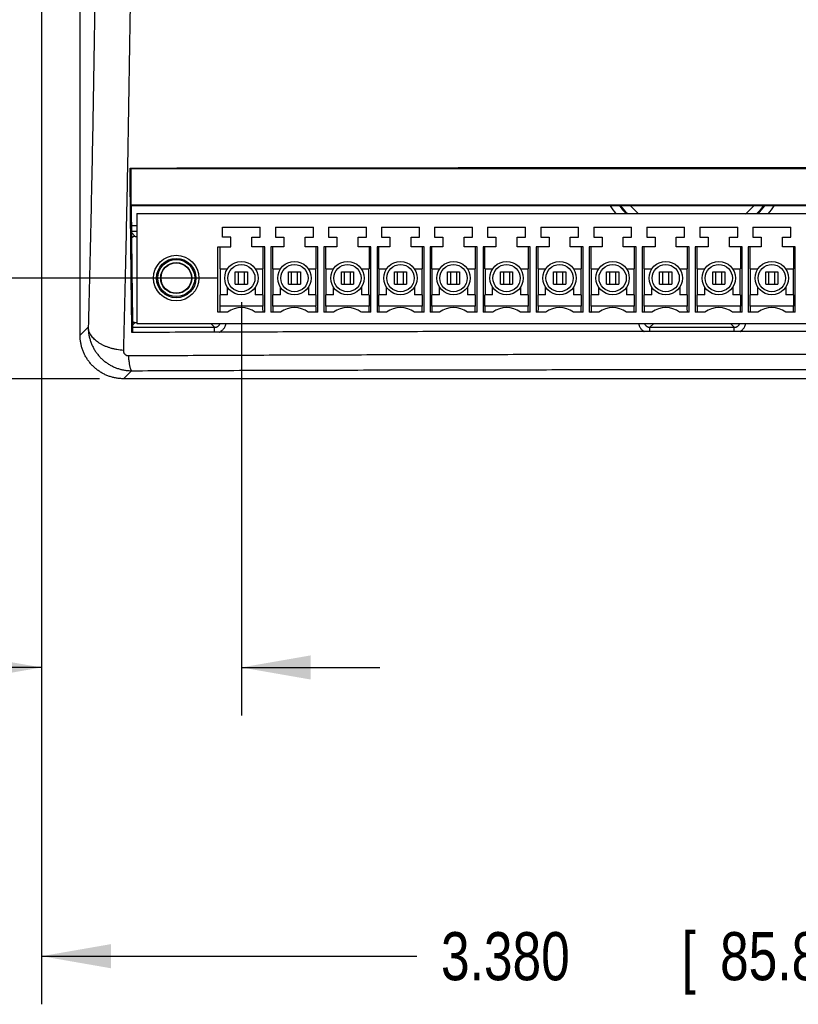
# Model space of a CAD drawing. Header units: inches. Extents: x 0 to 34, y 0 to 22.
# Tile 4 of 64: x 6.9 to 8.9, y 4.8 to 7.4. Entities that reach past the tile are written whole.
import ezdxf

# ---------------------------------------------------------------- set-up
doc = ezdxf.new("R2010")
doc.units = ezdxf.units.IN
doc.header["$LTSCALE"] = 1.87
doc.header["$MEASUREMENT"] = 0
doc.layers.get('0').update_dxf_attribs({"linetype": 'CONTINUOUS'})
doc.layers.add('DIMENSIONS', color=7, linetype='CONTINUOUS')
doc.styles.get("Standard").update_dxf_attribs({"font": 'txt', "width": 0.8})
doc.dimstyles.new('DIMSTYLE_1', dxfattribs={"dimtxt": 0.125, "dimasz": 0.18, "dimexe": 0.18, "dimexo": 0.0625, "dimgap": 0.09, "dimtad": 0, "dimtih": 1, "dimtoh": 1, "dimdec": 3, "dimzin": 4, "dimdsep": 46, "dimtxsty": 'STANDARD', "dimblk": '_FILLED', "dimblk1": '_FILLED', "dimblk2": '_FILLED', "dimcen": 0.09, "dimadec": 0, "dimazin": 0, "dimtp": 0.01, "dimtm": 0.01, "dimtfac": 1, "dimtdec": 3, "dimtofl": 0, "dimtmove": 0, "dimatfit": 3, "dimldrblk": '_FILLED', "dimfxl": 1, "dimtolj": 1, "dimtzin": 4, "dimarcsym": 0})

# ---------------------------------------------------------------- blocks, each defined once
blk = doc.blocks.new('_FILLED')
at = {"color": 0, "linetype": 'BYBLOCK'}
blk.add_solid([(0, 0), (-1, 0.174), (-1, -0.174)], dxfattribs=at)
blk = doc.blocks.new('*D1')
at = {"layer": 'DIMENSIONS', "color": 2, "linetype": 'CONTINUOUS'}
for p, q in [((6.9482, 7.6903), (6.9482, 4.8443)), ((10.3282, 7.6903), (10.3282, 4.8443)), ((6.9482, 4.9693), (7.9233, 4.9693)), ((10.3282, 4.9693), (9.3733, 4.9693))]:
    blk.add_line(p, q, dxfattribs=at)
at = {"layer": 'DIMENSIONS', "color": 2, "linetype": 'CONTINUOUS', "xscale": 0.18, "yscale": 0.18, "zscale": 0.18, "rotation": 180}
blk.add_blockref('_FILLED', (6.9482, 4.9693), dxfattribs=at)
at = {"layer": 'DIMENSIONS', "color": 2, "linetype": 'CONTINUOUS', "xscale": 0.18, "yscale": 0.18, "zscale": 0.18}
blk.add_blockref('_FILLED', (10.3282, 4.9693), dxfattribs=at)
at = {"layer": 'DIMENSIONS', "color": 2, "linetype": 'CONTINUOUS', "width": 0.8}
for s, p in [('[', (8.6108, 4.9068)), (']', (9.2108, 4.9068)), ('3.380', (7.9858, 4.9068)), ('85.85', (8.7108, 4.9068))]:
    blk.add_text(s, height=0.125, dxfattribs=at).set_placement(p)
blk = doc.blocks.new('*D13')
at = {"layer": 'DIMENSIONS', "color": 2, "linetype": 'CONTINUOUS'}
for p, q in [((6.1982, 6.7308), (6.1982, 7.0908)), ((7.4047, 6.7308), (6.0732, 6.7308)), ((7.0987, 6.4693), (6.0732, 6.4693)), ((6.1982, 6.4693), (6.1982, 6.1134)), ((6.1982, 6.1134), (6.0637, 6.1134))]:
    blk.add_line(p, q, dxfattribs=at)
at = {"layer": 'DIMENSIONS', "color": 2, "linetype": 'CONTINUOUS', "xscale": 0.18, "yscale": 0.18, "zscale": 0.18}
for p, rotation in [((6.1982, 6.7308), 270), ((6.1982, 6.4693), 90)]:
    blk.add_blockref('_FILLED', p, dxfattribs=dict(at, rotation=rotation))
at = {"layer": 'DIMENSIONS', "color": 2, "linetype": 'CONTINUOUS', "width": 0.8}
for s, p in [('.262', (4.8762, 6.0509)), ('[', (5.4012, 6.0509)), ('6.64', (5.5012, 6.0509)), (']', (5.9012, 6.0509))]:
    blk.add_text(s, height=0.125, dxfattribs=at).set_placement(p)
blk = doc.blocks.new('*D14')
at = {"layer": 'DIMENSIONS', "color": 2, "linetype": 'CONTINUOUS'}
for p, q in [((7.5657, 10.7518), (5.3232, 10.7518)), ((5.4482, 10.7518), (5.4482, 8.7723)), ((5.4482, 6.4693), (5.4482, 8.5223)), ((7.0987, 6.4693), (5.3232, 6.4693))]:
    blk.add_line(p, q, dxfattribs=at)
at = {"layer": 'DIMENSIONS', "color": 2, "linetype": 'CONTINUOUS', "xscale": 0.18, "yscale": 0.18, "zscale": 0.18}
for p, rotation in [((5.4482, 10.7518), 90), ((5.4482, 6.4693), 270)]:
    blk.add_blockref('_FILLED', p, dxfattribs=dict(at, rotation=rotation))
at = {"layer": 'DIMENSIONS', "color": 2, "linetype": 'CONTINUOUS', "width": 0.8}
for s, p in [('4.283', (4.7357, 8.5848)), ('[', (5.3607, 8.5848)), ('108.78', (5.4607, 8.5848)), (']', (6.0607, 8.5848))]:
    blk.add_text(s, height=0.125, dxfattribs=at).set_placement(p)
blk = doc.blocks.new('*D16')
at = {"layer": 'DIMENSIONS', "color": 2, "linetype": 'CONTINUOUS'}
for p, q in [((6.9482, 7.6798), (6.9482, 5.5943)), ((7.4672, 6.6683), (7.4672, 5.5943)), ((6.9482, 5.7193), (6.5464, 5.7193)), ((7.4672, 5.7193), (7.8272, 5.7193))]:
    blk.add_line(p, q, dxfattribs=at)
at = {"layer": 'DIMENSIONS', "color": 2, "linetype": 'CONTINUOUS', "xscale": 0.18, "yscale": 0.18, "zscale": 0.18}
blk.add_blockref('_FILLED', (6.9482, 5.7193), dxfattribs=at)
at = {"layer": 'DIMENSIONS', "color": 2, "linetype": 'CONTINUOUS', "xscale": 0.18, "yscale": 0.18, "zscale": 0.18, "rotation": 180}
blk.add_blockref('_FILLED', (7.4672, 5.7193), dxfattribs=at)
at = {"layer": 'DIMENSIONS', "color": 2, "linetype": 'CONTINUOUS', "width": 0.8}
for s, p in [('.519', (5.2589, 5.6568)), ('[', (5.7839, 5.6568)), ('13.18', (5.8839, 5.6568)), (']', (6.3839, 5.6568))]:
    blk.add_text(s, height=0.125, dxfattribs=at).set_placement(p)

msp = doc.modelspace()

# ---------------------------------------------------------------- linework, layer by layer
at = {"color": 7, "linetype": 'CONTINUOUS'}
for p, q in [((7.0482, 6.5822), (7.0482, 7.6423)), ((7.1781, 7.0165), (7.1798, 7.0148)), ((10.0967, 7.0148), (7.1798, 7.0148)), ((7.1798, 7.0148), (7.1798, 6.9198)), ((10.0967, 6.9198), (7.1798, 6.9198)), ((7.1798, 6.9198), (7.1807, 6.9188)), ((10.0957, 6.9188), (7.1807, 6.9188)), ((7.1956, 6.8981), (10.0814, 6.8981)), ((7.1956, 6.8981), (7.1956, 6.6127)), ((7.1956, 6.8668), (7.1815, 6.8668)), ((7.418, 6.8627), (7.5165, 6.8627)), ((7.418, 6.8371), (7.418, 6.8627)), ((7.5165, 6.8371), (7.5165, 6.8627)), ((7.5558, 6.8627), (7.6542, 6.8627)), ((7.5558, 6.8627), (7.5558, 6.8371)), ((7.6542, 6.8371), (7.6542, 6.8627)), ((7.6936, 6.8627), (7.792, 6.8627)), ((7.6936, 6.8627), (7.6936, 6.8371)), ((7.792, 6.8371), (7.792, 6.8627)), ((7.8314, 6.8627), (7.9298, 6.8627)), ((7.8314, 6.8627), (7.8314, 6.8371)), ((7.9298, 6.8371), (7.9298, 6.8627)), ((7.9692, 6.8627), (8.0676, 6.8627)), ((7.9692, 6.8627), (7.9692, 6.8371)), ((8.0676, 6.8371), (8.0676, 6.8627)), ((8.107, 6.8627), (8.2054, 6.8627)), ((8.107, 6.8627), (8.107, 6.8371)), ((8.2054, 6.8371), (8.2054, 6.8627)), ((8.2448, 6.8627), (8.3432, 6.8627)), ((8.2448, 6.8627), (8.2448, 6.8371)), ((8.3432, 6.8371), (8.3432, 6.8627)), ((8.3826, 6.8627), (8.481, 6.8627)), ((8.3826, 6.8627), (8.3826, 6.8371)), ((8.481, 6.8371), (8.481, 6.8627)), ((8.5204, 6.8627), (8.6188, 6.8627)), ((8.5204, 6.8627), (8.5204, 6.8371)), ((8.6188, 6.8371), (8.6188, 6.8627)), ((8.6582, 6.8627), (8.7566, 6.8627)), ((8.6582, 6.8627), (8.6582, 6.8371)), ((8.7566, 6.8371), (8.7566, 6.8627)), ((8.796, 6.8627), (8.8944, 6.8627)), ((8.796, 6.8627), (8.796, 6.8371)), ((8.8944, 6.8371), (8.8944, 6.8627)), ((7.1956, 6.8518), (7.1816, 6.8518)), ((7.1915, 6.8391), (7.1817, 6.8489)), ((7.1915, 6.8391), (7.195, 6.8391)), ((7.195, 6.8391), (7.1956, 6.8397)), ((7.4397, 6.8371), (7.418, 6.8371)), ((7.4397, 6.8115), (7.4397, 6.8371)), ((7.4948, 6.8371), (7.5165, 6.8371)), ((7.4948, 6.8115), (7.4948, 6.8371)), ((7.5558, 6.8371), (7.5775, 6.8371)), ((7.5775, 6.8371), (7.5775, 6.8115)), ((7.6326, 6.8371), (7.6542, 6.8371)), ((7.6326, 6.8115), (7.6326, 6.8371)), ((7.6936, 6.8371), (7.7153, 6.8371)), ((7.7153, 6.8371), (7.7153, 6.8115)), ((7.7704, 6.8371), (7.792, 6.8371)), ((7.7704, 6.8115), (7.7704, 6.8371)), ((7.8314, 6.8371), (7.8531, 6.8371)), ((7.8531, 6.8371), (7.8531, 6.8115)), ((7.9082, 6.8371), (7.9298, 6.8371)), ((7.9082, 6.8115), (7.9082, 6.8371)), ((7.9692, 6.8371), (7.9909, 6.8371)), ((7.9909, 6.8371), (7.9909, 6.8115)), ((8.046, 6.8371), (8.0676, 6.8371)), ((8.046, 6.8115), (8.046, 6.8371)), ((8.107, 6.8371), (8.1287, 6.8371)), ((8.1287, 6.8371), (8.1287, 6.8115)), ((8.1838, 6.8371), (8.2054, 6.8371)), ((8.1838, 6.8115), (8.1838, 6.8371)), ((8.2448, 6.8371), (8.2665, 6.8371)), ((8.2665, 6.8371), (8.2665, 6.8115)), ((8.3216, 6.8371), (8.3432, 6.8371)), ((8.3216, 6.8115), (8.3216, 6.8371)), ((8.3826, 6.8371), (8.4042, 6.8371)), ((8.4042, 6.8371), (8.4042, 6.8115)), ((8.4594, 6.8371), (8.481, 6.8371)), ((8.4594, 6.8115), (8.4594, 6.8371)), ((8.5204, 6.8371), (8.542, 6.8371)), ((8.542, 6.8371), (8.542, 6.8115)), ((8.5972, 6.8371), (8.6188, 6.8371)), ((8.5972, 6.8115), (8.5972, 6.8371)), ((8.6582, 6.8371), (8.6798, 6.8371)), ((8.6798, 6.8371), (8.6798, 6.8115)), ((8.735, 6.8371), (8.7566, 6.8371)), ((8.735, 6.8115), (8.735, 6.8371)), ((8.796, 6.8371), (8.8176, 6.8371)), ((8.8176, 6.8371), (8.8176, 6.8115)), ((8.8728, 6.8371), (8.8944, 6.8371)), ((8.8728, 6.8115), (8.8728, 6.8371)), ((7.4062, 6.8115), (7.4397, 6.8115)), ((7.4062, 6.6422), (7.4062, 6.8115)), ((7.4111, 6.8115), (7.4111, 6.7544)), ((7.5283, 6.8115), (7.4948, 6.8115)), ((7.5233, 6.8115), (7.5233, 6.7544)), ((7.5283, 6.6422), (7.5283, 6.8115)), ((7.5775, 6.8115), (7.544, 6.8115)), ((7.544, 6.8115), (7.544, 6.6422)), ((7.5489, 6.7544), (7.5489, 6.8115)), ((7.6661, 6.8115), (7.6326, 6.8115)), ((7.6611, 6.8115), (7.6611, 6.7544)), ((7.6661, 6.6422), (7.6661, 6.8115)), ((7.7153, 6.8115), (7.6818, 6.8115)), ((7.6818, 6.8115), (7.6818, 6.6422)), ((7.6867, 6.7544), (7.6867, 6.8115)), ((7.8039, 6.8115), (7.7704, 6.8115)), ((7.7989, 6.8115), (7.7989, 6.7544)), ((7.8039, 6.6422), (7.8039, 6.8115)), ((7.8531, 6.8115), (7.8196, 6.8115)), ((7.8196, 6.8115), (7.8196, 6.6422)), ((7.8245, 6.7544), (7.8245, 6.8115)), ((7.9417, 6.8115), (7.9082, 6.8115)), ((7.9367, 6.8115), (7.9367, 6.7544)), ((7.9417, 6.6422), (7.9417, 6.8115)), ((7.9909, 6.8115), (7.9574, 6.8115)), ((7.9574, 6.8115), (7.9574, 6.6422)), ((7.9623, 6.7544), (7.9623, 6.8115)), ((8.0794, 6.8115), (8.046, 6.8115)), ((8.0745, 6.8115), (8.0745, 6.7544)), ((8.0794, 6.6422), (8.0794, 6.8115)), ((8.1287, 6.8115), (8.0952, 6.8115)), ((8.0952, 6.8115), (8.0952, 6.6422)), ((8.1001, 6.7544), (8.1001, 6.8115)), ((8.2172, 6.8115), (8.1838, 6.8115)), ((8.2123, 6.8115), (8.2123, 6.7544)), ((8.2172, 6.6422), (8.2172, 6.8115)), ((8.2665, 6.8115), (8.233, 6.8115)), ((8.233, 6.8115), (8.233, 6.6422)), ((8.2379, 6.7544), (8.2379, 6.8115)), ((8.355, 6.8115), (8.3216, 6.8115)), ((8.3501, 6.8115), (8.3501, 6.7544)), ((8.355, 6.6422), (8.355, 6.8115)), ((8.4042, 6.8115), (8.3708, 6.8115)), ((8.3708, 6.8115), (8.3708, 6.6422)), ((8.3757, 6.7544), (8.3757, 6.8115)), ((8.4928, 6.8115), (8.4594, 6.8115)), ((8.4879, 6.8115), (8.4879, 6.7544)), ((8.4928, 6.6422), (8.4928, 6.8115)), ((8.542, 6.8115), (8.5086, 6.8115)), ((8.5086, 6.8115), (8.5086, 6.6422)), ((8.5135, 6.7544), (8.5135, 6.8115)), ((8.6306, 6.8115), (8.5972, 6.8115)), ((8.6257, 6.8115), (8.6257, 6.7544)), ((8.6306, 6.6422), (8.6306, 6.8115)), ((8.6798, 6.8115), (8.6464, 6.8115)), ((8.6464, 6.8115), (8.6464, 6.6422)), ((8.6513, 6.7544), (8.6513, 6.8115)), ((8.7684, 6.8115), (8.735, 6.8115)), ((8.7635, 6.8115), (8.7635, 6.7544)), ((8.7684, 6.6422), (8.7684, 6.8115)), ((8.8176, 6.8115), (8.7842, 6.8115)), ((8.7842, 6.8115), (8.7842, 6.6422)), ((8.7891, 6.7544), (8.7891, 6.8115)), ((8.9062, 6.8115), (8.8728, 6.8115)), ((8.9013, 6.8115), (8.9013, 6.7544)), ((8.9062, 6.6422), (8.9062, 6.8115)), ((7.4111, 6.7544), (7.4309, 6.7544)), ((7.4122, 6.7544), (7.4122, 6.6875)), ((7.5035, 6.7544), (7.5233, 6.7544)), ((7.5223, 6.7544), (7.5223, 6.6875)), ((7.5489, 6.7544), (7.5687, 6.7544)), ((7.5499, 6.6875), (7.5499, 6.7544)), ((7.6413, 6.7544), (7.6611, 6.7544)), ((7.6601, 6.7544), (7.6601, 6.6875)), ((7.6867, 6.7544), (7.7065, 6.7544)), ((7.6877, 6.6875), (7.6877, 6.7544)), ((7.7791, 6.7544), (7.7989, 6.7544)), ((7.7979, 6.7544), (7.7979, 6.6875)), ((7.8245, 6.7544), (7.8443, 6.7544)), ((7.8255, 6.6875), (7.8255, 6.7544)), ((7.9169, 6.7544), (7.9367, 6.7544)), ((7.9357, 6.7544), (7.9357, 6.6875)), ((7.9623, 6.7544), (7.9821, 6.7544)), ((7.9633, 6.6875), (7.9633, 6.7544)), ((8.0547, 6.7544), (8.0745, 6.7544)), ((8.0735, 6.7544), (8.0735, 6.6875)), ((8.1001, 6.7544), (8.1199, 6.7544)), ((8.1011, 6.6875), (8.1011, 6.7544)), ((8.1925, 6.7544), (8.2123, 6.7544)), ((8.2113, 6.7544), (8.2113, 6.6875)), ((8.2379, 6.7544), (8.2577, 6.7544)), ((8.2389, 6.6875), (8.2389, 6.7544)), ((8.3303, 6.7544), (8.3501, 6.7544)), ((8.3491, 6.7544), (8.3491, 6.6875)), ((8.3757, 6.7544), (8.3955, 6.7544)), ((8.3767, 6.6875), (8.3767, 6.7544)), ((8.4681, 6.7544), (8.4879, 6.7544)), ((8.4869, 6.7544), (8.4869, 6.6875)), ((8.5135, 6.7544), (8.5333, 6.7544)), ((8.5145, 6.6875), (8.5145, 6.7544)), ((8.6059, 6.7544), (8.6257, 6.7544)), ((8.6247, 6.7544), (8.6247, 6.6875)), ((8.6513, 6.7544), (8.6711, 6.7544)), ((8.6523, 6.6875), (8.6523, 6.7544)), ((8.7437, 6.7544), (8.7635, 6.7544)), ((8.7625, 6.7544), (8.7625, 6.6875)), ((8.7891, 6.7544), (8.8089, 6.7544)), ((8.7901, 6.6875), (8.7901, 6.7544)), ((8.8815, 6.7544), (8.9013, 6.7544)), ((8.9003, 6.7544), (8.9003, 6.6875)), ((7.4515, 6.7466), (7.483, 6.7466)), ((7.4515, 6.7151), (7.4515, 6.7466)), ((7.459, 6.7466), (7.459, 6.7151)), ((7.4755, 6.7151), (7.4755, 6.7466)), ((7.483, 6.7466), (7.483, 6.7151)), ((7.5893, 6.7466), (7.6208, 6.7466)), ((7.5893, 6.7151), (7.5893, 6.7466)), ((7.5968, 6.7466), (7.5968, 6.7151)), ((7.6133, 6.7151), (7.6133, 6.7466)), ((7.6208, 6.7466), (7.6208, 6.7151)), ((7.7271, 6.7466), (7.7586, 6.7466)), ((7.7271, 6.7151), (7.7271, 6.7466)), ((7.7346, 6.7466), (7.7346, 6.7151)), ((7.751, 6.7151), (7.751, 6.7466)), ((7.7586, 6.7466), (7.7586, 6.7151)), ((7.8649, 6.7466), (7.8964, 6.7466)), ((7.8649, 6.7151), (7.8649, 6.7466)), ((7.8724, 6.7466), (7.8724, 6.7151)), ((7.8888, 6.7151), (7.8888, 6.7466)), ((7.8964, 6.7466), (7.8964, 6.7151)), ((8.0027, 6.7466), (8.0342, 6.7466)), ((8.0027, 6.7151), (8.0027, 6.7466)), ((8.0102, 6.7466), (8.0102, 6.7151)), ((8.0266, 6.7151), (8.0266, 6.7466)), ((8.0342, 6.7466), (8.0342, 6.7151)), ((8.1405, 6.7466), (8.172, 6.7466)), ((8.1405, 6.7151), (8.1405, 6.7466)), ((8.148, 6.7466), (8.148, 6.7151)), ((8.1644, 6.7151), (8.1644, 6.7466)), ((8.172, 6.7466), (8.172, 6.7151)), ((8.2783, 6.7466), (8.3098, 6.7466)), ((8.2783, 6.7151), (8.2783, 6.7466)), ((8.2858, 6.7466), (8.2858, 6.7151)), ((8.3022, 6.7151), (8.3022, 6.7466)), ((8.3098, 6.7466), (8.3098, 6.7151)), ((8.4161, 6.7466), (8.4476, 6.7466)), ((8.4161, 6.7151), (8.4161, 6.7466)), ((8.4236, 6.7466), (8.4236, 6.7151)), ((8.44, 6.7151), (8.44, 6.7466)), ((8.4476, 6.7466), (8.4476, 6.7151)), ((8.5539, 6.7466), (8.5854, 6.7466)), ((8.5539, 6.7151), (8.5539, 6.7466)), ((8.5614, 6.7466), (8.5614, 6.7151)), ((8.5778, 6.7151), (8.5778, 6.7466)), ((8.5854, 6.7466), (8.5854, 6.7151)), ((8.6917, 6.7466), (8.7231, 6.7466)), ((8.6917, 6.7151), (8.6917, 6.7466)), ((8.6992, 6.7466), (8.6992, 6.7151)), ((8.7156, 6.7151), (8.7156, 6.7466)), ((8.7231, 6.7466), (8.7231, 6.7151)), ((8.8294, 6.7466), (8.8609, 6.7466)), ((8.8294, 6.7151), (8.8294, 6.7466)), ((8.837, 6.7466), (8.837, 6.7151)), ((8.8534, 6.7151), (8.8534, 6.7466)), ((8.8609, 6.7466), (8.8609, 6.7151)), ((7.4309, 6.6875), (7.4309, 6.7072)), ((7.4515, 6.7151), (7.483, 6.7151)), ((7.5035, 6.7072), (7.5035, 6.6875)), ((7.5687, 6.6875), (7.5687, 6.7072)), ((7.5893, 6.7151), (7.6208, 6.7151)), ((7.6413, 6.7072), (7.6413, 6.6875)), ((7.7065, 6.6875), (7.7065, 6.7072)), ((7.7271, 6.7151), (7.7586, 6.7151)), ((7.7791, 6.7072), (7.7791, 6.6875)), ((7.8443, 6.6875), (7.8443, 6.7072)), ((7.8649, 6.7151), (7.8964, 6.7151)), ((7.9169, 6.7072), (7.9169, 6.6875)), ((7.9821, 6.6875), (7.9821, 6.7072)), ((8.0027, 6.7151), (8.0342, 6.7151)), ((8.0547, 6.7072), (8.0547, 6.6875)), ((8.1199, 6.6875), (8.1199, 6.7072)), ((8.1405, 6.7151), (8.172, 6.7151)), ((8.1925, 6.7072), (8.1925, 6.6875)), ((8.2577, 6.6875), (8.2577, 6.7072)), ((8.2783, 6.7151), (8.3098, 6.7151)), ((8.3303, 6.7072), (8.3303, 6.6875)), ((8.3955, 6.6875), (8.3955, 6.7072)), ((8.4161, 6.7151), (8.4476, 6.7151)), ((8.4681, 6.7072), (8.4681, 6.6875)), ((8.5333, 6.6875), (8.5333, 6.7072)), ((8.5539, 6.7151), (8.5854, 6.7151)), ((8.6059, 6.7072), (8.6059, 6.6875)), ((8.6711, 6.6875), (8.6711, 6.7072)), ((8.6917, 6.7151), (8.7231, 6.7151)), ((8.7437, 6.7072), (8.7437, 6.6875)), ((8.8089, 6.6875), (8.8089, 6.7072)), ((8.8294, 6.7151), (8.8609, 6.7151)), ((8.8815, 6.7072), (8.8815, 6.6875)), ((7.4309, 6.6875), (7.4111, 6.6875)), ((7.4111, 6.6875), (7.4111, 6.658)), ((7.5233, 6.6875), (7.5035, 6.6875)), ((7.5233, 6.6875), (7.5233, 6.658)), ((7.5687, 6.6875), (7.5489, 6.6875)), ((7.5489, 6.658), (7.5489, 6.6875)), ((7.6611, 6.6875), (7.6413, 6.6875)), ((7.6611, 6.6875), (7.6611, 6.658)), ((7.7065, 6.6875), (7.6867, 6.6875)), ((7.6867, 6.658), (7.6867, 6.6875)), ((7.7989, 6.6875), (7.7791, 6.6875)), ((7.7989, 6.6875), (7.7989, 6.658)), ((7.8443, 6.6875), (7.8245, 6.6875)), ((7.8245, 6.658), (7.8245, 6.6875)), ((7.9367, 6.6875), (7.9169, 6.6875)), ((7.9367, 6.6875), (7.9367, 6.658)), ((7.9821, 6.6875), (7.9623, 6.6875)), ((7.9623, 6.658), (7.9623, 6.6875)), ((8.0745, 6.6875), (8.0547, 6.6875)), ((8.0745, 6.6875), (8.0745, 6.658)), ((8.1199, 6.6875), (8.1001, 6.6875)), ((8.1001, 6.658), (8.1001, 6.6875)), ((8.2123, 6.6875), (8.1925, 6.6875)), ((8.2123, 6.6875), (8.2123, 6.658)), ((8.2577, 6.6875), (8.2379, 6.6875)), ((8.2379, 6.658), (8.2379, 6.6875)), ((8.3501, 6.6875), (8.3303, 6.6875)), ((8.3501, 6.6875), (8.3501, 6.658)), ((8.3955, 6.6875), (8.3757, 6.6875)), ((8.3757, 6.658), (8.3757, 6.6875)), ((8.4879, 6.6875), (8.4681, 6.6875)), ((8.4879, 6.6875), (8.4879, 6.658)), ((8.5333, 6.6875), (8.5135, 6.6875)), ((8.5135, 6.658), (8.5135, 6.6875)), ((8.6257, 6.6875), (8.6059, 6.6875)), ((8.6257, 6.6875), (8.6257, 6.658)), ((8.6711, 6.6875), (8.6513, 6.6875)), ((8.6513, 6.658), (8.6513, 6.6875)), ((8.7635, 6.6875), (8.7437, 6.6875)), ((8.7635, 6.6875), (8.7635, 6.658)), ((8.8089, 6.6875), (8.7891, 6.6875)), ((8.7891, 6.658), (8.7891, 6.6875)), ((8.9013, 6.6875), (8.8815, 6.6875)), ((8.9013, 6.6875), (8.9013, 6.658)), ((7.5233, 6.658), (7.4111, 6.658)), ((7.6611, 6.658), (7.5489, 6.658)), ((7.7989, 6.658), (7.6867, 6.658)), ((7.9367, 6.658), (7.8245, 6.658)), ((8.0745, 6.658), (7.9623, 6.658)), ((8.2123, 6.658), (8.1001, 6.658)), ((8.3501, 6.658), (8.2379, 6.658)), ((8.4879, 6.658), (8.3757, 6.658)), ((8.6257, 6.658), (8.5135, 6.658)), ((8.7635, 6.658), (8.6513, 6.658)), ((8.9013, 6.658), (8.7891, 6.658)), ((7.4312, 6.6422), (7.4062, 6.6422)), ((7.5283, 6.6422), (7.5033, 6.6422)), ((7.569, 6.6422), (7.544, 6.6422)), ((7.6661, 6.6422), (7.6411, 6.6422)), ((7.7067, 6.6422), (7.6818, 6.6422)), ((7.8039, 6.6422), (7.7789, 6.6422)), ((7.8445, 6.6422), (7.8196, 6.6422)), ((7.9417, 6.6422), (7.9167, 6.6422)), ((7.9823, 6.6422), (7.9574, 6.6422)), ((8.0794, 6.6422), (8.0545, 6.6422)), ((8.1201, 6.6422), (8.0952, 6.6422)), ((8.2172, 6.6422), (8.1923, 6.6422)), ((8.2579, 6.6422), (8.233, 6.6422)), ((8.355, 6.6422), (8.3301, 6.6422)), ((8.3957, 6.6422), (8.3708, 6.6422)), ((8.4928, 6.6422), (8.4679, 6.6422)), ((8.5335, 6.6422), (8.5086, 6.6422)), ((8.6306, 6.6422), (8.6057, 6.6422)), ((8.6713, 6.6422), (8.6464, 6.6422)), ((8.7684, 6.6422), (8.7435, 6.6422)), ((8.8091, 6.6422), (8.7842, 6.6422)), ((8.9062, 6.6422), (8.8813, 6.6422)), ((7.0694, 6.6034), (7.0482, 6.5822)), ((7.1915, 6.6156), (7.1846, 6.6087)), ((7.1847, 6.6028), (7.3977, 6.6028)), ((7.1915, 6.6156), (7.1956, 6.6156)), ((7.1956, 6.6127), (10.0814, 6.6127)), ((7.3879, 6.6127), (7.3977, 6.6028)), ((7.3977, 6.5901), (7.3977, 6.6028)), ((8.5386, 6.6127), (8.5287, 6.6028)), ((8.5287, 6.6028), (8.7477, 6.6028)), ((8.5287, 6.5922), (8.5287, 6.6028)), ((8.7379, 6.6127), (8.7477, 6.6028)), ((8.7477, 6.5922), (8.7477, 6.6028)), ((7.182, 6.4901), (7.1612, 6.4693)), ((10.1153, 6.4693), (7.1612, 6.4693))]:
    msp.add_line(p, q, dxfattribs=at)
for centre, radius in [((7.298, 6.7308), 0.0591), ((7.298, 6.7308), 0.0512), ((7.298, 6.7308), 0.0482), ((7.298, 6.7308), 0.0404), ((7.298, 6.7308), 0.0394), ((7.4672, 6.7308), 0.0433), ((7.4672, 6.7308), 0.0354), ((7.605, 6.7308), 0.0433), ((7.605, 6.7308), 0.0354), ((7.7428, 6.7308), 0.0433), ((7.7428, 6.7308), 0.0354), ((7.8806, 6.7308), 0.0433), ((7.8806, 6.7308), 0.0354), ((8.0184, 6.7308), 0.0433), ((8.0184, 6.7308), 0.0354), ((8.1562, 6.7308), 0.0433), ((8.1562, 6.7308), 0.0354), ((8.294, 6.7308), 0.0433), ((8.294, 6.7308), 0.0354), ((8.4318, 6.7308), 0.0433), ((8.4318, 6.7308), 0.0354), ((8.5696, 6.7308), 0.0433), ((8.5696, 6.7308), 0.0354), ((8.7074, 6.7308), 0.0433), ((8.7074, 6.7308), 0.0354), ((8.8452, 6.7308), 0.0433), ((8.8452, 6.7308), 0.0354)]:
    msp.add_circle(centre, radius, dxfattribs=at)
for centre, radius, start, end in [((8.6382, 7.0598), 0.2557, 213.4825, 219.2518), ((8.6382, 7.0598), 0.2357, 216.7658, 223.3386), ((8.6382, 7.0598), 0.2333, 217.203, 223.8841), ((8.6382, 7.0598), 0.2133, 221.4108, 229.3308), ((8.6382, 7.0598), 0.2133, 310.6692, 318.5892), ((8.6382, 7.0598), 0.2333, 316.1159, 322.797), ((8.6382, 7.0598), 0.2357, 316.6614, 323.2342), ((8.6382, 7.0598), 0.2557, 320.7482, 326.5175), ((7.4672, 6.593), 0.061, 53.7507, 126.2493), ((7.605, 6.593), 0.061, 53.7507, 126.2493), ((7.7428, 6.593), 0.061, 53.7507, 126.2493), ((7.8806, 6.593), 0.061, 53.7507, 126.2493), ((8.0184, 6.593), 0.061, 53.7507, 126.2493), ((8.1562, 6.593), 0.061, 53.7507, 126.2493), ((8.294, 6.593), 0.061, 53.7507, 126.2493), ((8.4318, 6.593), 0.061, 53.7507, 126.2493), ((8.5696, 6.593), 0.061, 53.7507, 126.2493), ((8.7074, 6.593), 0.061, 53.7507, 126.2493), ((8.8452, 6.593), 0.061, 53.7507, 126.2493)]:
    msp.add_arc(centre, radius, start, end, dxfattribs=at)
for points, knots in [([(7.0896, 7.6873), (7.0893, 7.6665), (7.0886, 7.6094), (7.0874, 7.5163), (7.0859, 7.4084), (7.0842, 7.3018), (7.0824, 7.1967), (7.0805, 7.0932), (7.0785, 6.9915), (7.0764, 6.8916), (7.0742, 6.7937), (7.0718, 6.6978), (7.0702, 6.6346), (7.0694, 6.6034)], [0, 0, 0, 0, 0.057455, 0.158087, 0.257666, 0.356039, 0.453054, 0.548575, 0.642479, 0.734658, 0.825027, 0.913502, 1, 1, 1, 1]), ([(7.1813, 7.6872), (7.1809, 7.65), (7.18, 7.5761), (7.1786, 7.4658), (7.177, 7.3568), (7.1753, 7.2492), (7.1736, 7.143), (7.1717, 7.0385), (7.1697, 6.9356), (7.1676, 6.8347), (7.1654, 6.7357), (7.1631, 6.6386), (7.1614, 6.5746), (7.1606, 6.543)], [0, 0, 0, 0, 0.09744, 0.193839, 0.289121, 0.383213, 0.476029, 0.567448, 0.657331, 0.74558, 0.832143, 0.916967, 1, 1, 1, 1]), ([(7.1781, 7.0165), (7.2593, 7.0166), (7.4217, 7.0169), (7.6653, 7.0172), (7.9087, 7.0175), (8.1519, 7.0176), (8.3951, 7.0177), (8.6382, 7.0178), (8.8814, 7.0177), (9.1246, 7.0176), (9.3678, 7.0175), (9.6112, 7.0172), (9.8547, 7.0169), (10.0172, 7.0166), (10.0984, 7.0165)], [0, 0, 0, 0, 0.083463, 0.166858, 0.250191, 0.333486, 0.416749, 0.5, 0.583251, 0.666514, 0.749809, 0.833142, 0.916537, 1, 1, 1, 1]), ([(7.1829, 6.5894), (7.1824, 6.6239), (7.1815, 6.6936), (7.1803, 6.7992), (7.1792, 6.9071), (7.1784, 6.9798), (7.1781, 7.0165)], [0, 0, 0, 0, 0.242122, 0.489583, 0.742254, 1, 1, 1, 1]), ([(7.1809, 6.9188), (7.1812, 6.8936), (7.1817, 6.8392), (7.1827, 6.7562), (7.1837, 6.6716), (7.1845, 6.6161), (7.1848, 6.5894)], [0, 0, 0, 0, 0.229499, 0.495378, 0.756377, 1, 1, 1, 1]), ([(7.1915, 6.8391), (7.1908, 6.8391), (7.1895, 6.839), (7.1876, 6.8386), (7.1857, 6.838), (7.184, 6.8371), (7.1827, 6.8362), (7.182, 6.8357), (7.1818, 6.8355)], [0, 0, 0, 0, 0.185846, 0.372428, 0.558146, 0.743823, 0.930277, 1, 1, 1, 1]), ([(7.4111, 6.658), (7.4111, 6.6568), (7.4111, 6.6545), (7.4111, 6.6513), (7.4111, 6.6483), (7.411, 6.6459), (7.4111, 6.6439), (7.4108, 6.6431), (7.411, 6.6422), (7.4108, 6.6422)], [0, 0, 0, 0, 0.222474, 0.433433, 0.623323, 0.7813, 0.900672, 0.974586, 1, 1, 1, 1]), ([(7.5236, 6.6422), (7.5235, 6.6422), (7.5237, 6.6431), (7.5234, 6.6439), (7.5235, 6.6459), (7.5234, 6.6483), (7.5234, 6.6513), (7.5233, 6.6545), (7.5233, 6.6568), (7.5233, 6.658)], [0, 0, 0, 0, 0.025415, 0.099335, 0.218711, 0.37669, 0.566581, 0.777533, 1, 1, 1, 1]), ([(7.5489, 6.658), (7.5489, 6.6568), (7.5489, 6.6545), (7.5489, 6.6513), (7.5489, 6.6483), (7.5488, 6.6459), (7.5489, 6.6439), (7.5486, 6.6431), (7.5488, 6.6422), (7.5486, 6.6422)], [0, 0, 0, 0, 0.222474, 0.433433, 0.623323, 0.7813, 0.900672, 0.974586, 1, 1, 1, 1]), ([(7.6614, 6.6422), (7.6613, 6.6422), (7.6615, 6.6431), (7.6612, 6.6439), (7.6613, 6.6459), (7.6612, 6.6483), (7.6612, 6.6513), (7.6611, 6.6545), (7.6611, 6.6568), (7.6611, 6.658)], [0, 0, 0, 0, 0.025415, 0.099335, 0.218711, 0.37669, 0.566581, 0.777533, 1, 1, 1, 1]), ([(7.6867, 6.658), (7.6867, 6.6568), (7.6867, 6.6545), (7.6867, 6.6513), (7.6867, 6.6483), (7.6866, 6.6459), (7.6867, 6.6439), (7.6864, 6.6431), (7.6866, 6.6422), (7.6864, 6.6422)], [0, 0, 0, 0, 0.222474, 0.433433, 0.623323, 0.7813, 0.900672, 0.974586, 1, 1, 1, 1]), ([(7.7992, 6.6422), (7.7991, 6.6422), (7.7993, 6.6431), (7.799, 6.6439), (7.7991, 6.6459), (7.799, 6.6483), (7.799, 6.6513), (7.7989, 6.6545), (7.7989, 6.6568), (7.7989, 6.658)], [0, 0, 0, 0, 0.025415, 0.099335, 0.218711, 0.37669, 0.566581, 0.777533, 1, 1, 1, 1]), ([(7.8245, 6.658), (7.8245, 6.6568), (7.8245, 6.6545), (7.8245, 6.6513), (7.8245, 6.6483), (7.8244, 6.6459), (7.8245, 6.6439), (7.8242, 6.6431), (7.8244, 6.6422), (7.8242, 6.6422)], [0, 0, 0, 0, 0.222474, 0.433433, 0.623323, 0.7813, 0.900672, 0.974586, 1, 1, 1, 1]), ([(7.937, 6.6422), (7.9369, 6.6422), (7.9371, 6.6431), (7.9368, 6.6439), (7.9369, 6.6459), (7.9368, 6.6483), (7.9368, 6.6513), (7.9367, 6.6545), (7.9367, 6.6568), (7.9367, 6.658)], [0, 0, 0, 0, 0.025415, 0.099335, 0.218711, 0.37669, 0.566581, 0.777533, 1, 1, 1, 1]), ([(7.9623, 6.658), (7.9623, 6.6568), (7.9623, 6.6545), (7.9623, 6.6513), (7.9623, 6.6483), (7.9622, 6.6459), (7.9622, 6.6439), (7.962, 6.6431), (7.9622, 6.6422), (7.962, 6.6422)], [0, 0, 0, 0, 0.222474, 0.433433, 0.623323, 0.7813, 0.900672, 0.974586, 1, 1, 1, 1]), ([(8.0748, 6.6422), (8.0747, 6.6422), (8.0749, 6.6431), (8.0746, 6.6439), (8.0747, 6.6459), (8.0746, 6.6483), (8.0746, 6.6513), (8.0745, 6.6545), (8.0745, 6.6568), (8.0745, 6.658)], [0, 0, 0, 0, 0.025415, 0.099335, 0.218711, 0.37669, 0.566581, 0.777533, 1, 1, 1, 1]), ([(8.1001, 6.658), (8.1001, 6.6568), (8.1001, 6.6545), (8.1001, 6.6513), (8.1001, 6.6483), (8.1, 6.6459), (8.1, 6.6439), (8.0998, 6.6431), (8.1, 6.6422), (8.0998, 6.6422)], [0, 0, 0, 0, 0.222474, 0.433433, 0.623323, 0.7813, 0.900672, 0.974586, 1, 1, 1, 1]), ([(8.2126, 6.6422), (8.2125, 6.6422), (8.2126, 6.6431), (8.2124, 6.6439), (8.2125, 6.6459), (8.2124, 6.6483), (8.2123, 6.6513), (8.2123, 6.6545), (8.2123, 6.6568), (8.2123, 6.658)], [0, 0, 0, 0, 0.025415, 0.099335, 0.218711, 0.37669, 0.566581, 0.777533, 1, 1, 1, 1]), ([(8.2379, 6.658), (8.2379, 6.6568), (8.2379, 6.6545), (8.2379, 6.6513), (8.2379, 6.6483), (8.2378, 6.6459), (8.2378, 6.6439), (8.2376, 6.6431), (8.2378, 6.6422), (8.2376, 6.6422)], [0, 0, 0, 0, 0.222474, 0.433433, 0.623323, 0.7813, 0.900672, 0.974586, 1, 1, 1, 1]), ([(8.3504, 6.6422), (8.3503, 6.6422), (8.3504, 6.6431), (8.3502, 6.6439), (8.3503, 6.6459), (8.3502, 6.6483), (8.3501, 6.6513), (8.3501, 6.6545), (8.3501, 6.6568), (8.3501, 6.658)], [0, 0, 0, 0, 0.025415, 0.099335, 0.218711, 0.37669, 0.566581, 0.777533, 1, 1, 1, 1]), ([(8.3757, 6.658), (8.3757, 6.6568), (8.3757, 6.6545), (8.3757, 6.6513), (8.3757, 6.6483), (8.3756, 6.6459), (8.3756, 6.6439), (8.3754, 6.6431), (8.3756, 6.6422), (8.3754, 6.6422)], [0, 0, 0, 0, 0.222474, 0.433433, 0.623323, 0.7813, 0.900672, 0.974586, 1, 1, 1, 1]), ([(8.4882, 6.6422), (8.4881, 6.6422), (8.4882, 6.6431), (8.488, 6.6439), (8.488, 6.6459), (8.488, 6.6483), (8.4879, 6.6513), (8.4879, 6.6545), (8.4879, 6.6568), (8.4879, 6.658)], [0, 0, 0, 0, 0.025415, 0.099335, 0.218711, 0.37669, 0.566581, 0.777533, 1, 1, 1, 1]), ([(8.5135, 6.658), (8.5135, 6.6568), (8.5135, 6.6545), (8.5135, 6.6513), (8.5135, 6.6483), (8.5134, 6.6459), (8.5134, 6.6439), (8.5132, 6.6431), (8.5133, 6.6422), (8.5132, 6.6422)], [0, 0, 0, 0, 0.222474, 0.433433, 0.623323, 0.7813, 0.900672, 0.974586, 1, 1, 1, 1]), ([(8.626, 6.6422), (8.6259, 6.6422), (8.626, 6.6431), (8.6258, 6.6439), (8.6258, 6.6459), (8.6258, 6.6483), (8.6257, 6.6513), (8.6257, 6.6545), (8.6257, 6.6568), (8.6257, 6.658)], [0, 0, 0, 0, 0.025415, 0.099335, 0.218711, 0.37669, 0.566581, 0.777533, 1, 1, 1, 1]), ([(8.6513, 6.658), (8.6513, 6.6568), (8.6513, 6.6545), (8.6513, 6.6513), (8.6513, 6.6483), (8.6512, 6.6459), (8.6512, 6.6439), (8.651, 6.6431), (8.6511, 6.6422), (8.651, 6.6422)], [0, 0, 0, 0, 0.222474, 0.433433, 0.623323, 0.7813, 0.900672, 0.974586, 1, 1, 1, 1]), ([(8.7638, 6.6422), (8.7637, 6.6422), (8.7638, 6.6431), (8.7636, 6.6439), (8.7636, 6.6459), (8.7635, 6.6483), (8.7635, 6.6513), (8.7635, 6.6545), (8.7635, 6.6568), (8.7635, 6.658)], [0, 0, 0, 0, 0.025415, 0.099335, 0.218711, 0.37669, 0.566581, 0.777533, 1, 1, 1, 1]), ([(8.7891, 6.658), (8.7891, 6.6568), (8.7891, 6.6545), (8.7891, 6.6513), (8.789, 6.6483), (8.789, 6.6459), (8.789, 6.6439), (8.7888, 6.6431), (8.7889, 6.6422), (8.7888, 6.6422)], [0, 0, 0, 0, 0.222474, 0.433433, 0.623323, 0.7813, 0.900672, 0.974586, 1, 1, 1, 1]), ([(8.9016, 6.6422), (8.9015, 6.6422), (8.9016, 6.6431), (8.9014, 6.6439), (8.9014, 6.6459), (8.9013, 6.6483), (8.9013, 6.6513), (8.9013, 6.6545), (8.9013, 6.6568), (8.9013, 6.658)], [0, 0, 0, 0, 0.025415, 0.099335, 0.218711, 0.37669, 0.566581, 0.777533, 1, 1, 1, 1]), ([(7.1606, 6.543), (7.1578, 6.5432), (7.1521, 6.5437), (7.1438, 6.5449), (7.1356, 6.5466), (7.1277, 6.5487), (7.1201, 6.5512), (7.1128, 6.5541), (7.106, 6.5573), (7.0996, 6.5609), (7.0937, 6.5648), (7.0884, 6.5689), (7.0836, 6.5733), (7.0795, 6.578), (7.0761, 6.5828), (7.0733, 6.5878), (7.0712, 6.5929), (7.0699, 6.5981), (7.0694, 6.6016), (7.0694, 6.6034)], [0, 0, 0, 0, 0.072038, 0.143471, 0.213977, 0.283253, 0.351014, 0.417001, 0.480989, 0.542793, 0.602274, 0.659349, 0.713999, 0.766278, 0.816324, 0.864359, 0.910702, 0.955756, 1, 1, 1, 1]), ([(7.0694, 6.6034), (7.0694, 6.6002), (7.0696, 6.594), (7.0707, 6.5846), (7.0727, 6.5754), (7.0753, 6.5664), (7.0787, 6.5577), (7.0828, 6.5492), (7.0876, 6.5412), (7.0931, 6.5336), (7.0991, 6.5264), (7.1057, 6.5198), (7.1129, 6.5138), (7.1204, 6.5083), (7.1284, 6.5036), (7.1368, 6.4995), (7.1454, 6.4961), (7.1543, 6.4935), (7.1634, 6.4916), (7.1727, 6.4904), (7.1789, 6.4901), (7.182, 6.4901)], [0, 0, 0, 0, 0.052968, 0.105913, 0.158834, 0.211724, 0.264599, 0.31744, 0.370237, 0.422993, 0.475725, 0.52841, 0.581011, 0.633492, 0.685845, 0.738106, 0.790335, 0.842621, 0.894978, 0.947428, 1, 1, 1, 1]), ([(7.1845, 6.6173), (7.1849, 6.6171), (7.1859, 6.6166), (7.1876, 6.616), (7.1895, 6.6157), (7.1908, 6.6156), (7.1915, 6.6156)], [0, 0, 0, 0, 0.195575, 0.46324, 0.73215, 1, 1, 1, 1]), ([(7.3977, 6.6028), (7.3984, 6.6028), (7.3997, 6.6029), (7.4016, 6.6033), (7.4035, 6.6039), (7.4053, 6.6048), (7.4069, 6.6059), (7.4084, 6.6072), (7.4097, 6.6086), (7.4108, 6.6103), (7.4114, 6.6117), (7.4118, 6.6125), (7.4118, 6.6127)], [0, 0, 0, 0, 0.107438, 0.214414, 0.321154, 0.427794, 0.534445, 0.64121, 0.748119, 0.855172, 0.962366, 1, 1, 1, 1]), ([(7.4093, 6.5901), (7.4098, 6.5903), (7.4112, 6.591), (7.4137, 6.5923), (7.4164, 6.5943), (7.419, 6.5965), (7.4212, 6.599), (7.4232, 6.6018), (7.4248, 6.6048), (7.4261, 6.6079), (7.4269, 6.6106), (7.4272, 6.6122), (7.4273, 6.6127)], [0, 0, 0, 0, 0.049788, 0.16232, 0.274633, 0.386667, 0.498826, 0.611503, 0.724604, 0.837616, 0.949983, 1, 1, 1, 1]), ([(8.4992, 6.6127), (8.4993, 6.6122), (8.4996, 6.6106), (8.5003, 6.608), (8.5016, 6.6049), (8.5033, 6.6019), (8.5052, 6.5991), (8.5075, 6.5966), (8.51, 6.5943), (8.512, 6.5929), (8.5131, 6.5922), (8.5133, 6.5921)], [0, 0, 0, 0, 0.05714, 0.187868, 0.319403, 0.451201, 0.582742, 0.713958, 0.84532, 0.977288, 1, 1, 1, 1]), ([(8.5146, 6.6127), (8.5147, 6.6125), (8.515, 6.6117), (8.5157, 6.6103), (8.5168, 6.6087), (8.5181, 6.6072), (8.5196, 6.6059), (8.5212, 6.6048), (8.523, 6.6039), (8.5248, 6.6033), (8.5268, 6.6029), (8.5281, 6.6028), (8.5287, 6.6028)], [0, 0, 0, 0, 0.036378, 0.143043, 0.24972, 0.356511, 0.463446, 0.570525, 0.677744, 0.785089, 0.89252, 1, 1, 1, 1]), ([(8.7477, 6.6028), (8.7484, 6.6028), (8.7497, 6.6029), (8.7516, 6.6033), (8.7535, 6.6039), (8.7553, 6.6048), (8.7569, 6.6059), (8.7584, 6.6072), (8.7597, 6.6086), (8.7608, 6.6103), (8.7614, 6.6117), (8.7618, 6.6125), (8.7618, 6.6127)], [0, 0, 0, 0, 0.107438, 0.214414, 0.321154, 0.427794, 0.534445, 0.64121, 0.748119, 0.855172, 0.962366, 1, 1, 1, 1]), ([(8.7632, 6.5921), (8.7634, 6.5922), (8.7645, 6.5929), (8.7664, 6.5943), (8.769, 6.5965), (8.7712, 6.599), (8.7732, 6.6018), (8.7748, 6.6048), (8.7761, 6.6079), (8.7769, 6.6106), (8.7772, 6.6122), (8.7773, 6.6127)], [0, 0, 0, 0, 0.018681, 0.150252, 0.281497, 0.412888, 0.544886, 0.677381, 0.809771, 0.941407, 1, 1, 1, 1]), ([(7.1612, 6.4693), (7.1581, 6.4693), (7.1518, 6.4696), (7.1426, 6.4707), (7.1334, 6.4726), (7.1244, 6.4753), (7.1157, 6.4787), (7.1073, 6.4828), (7.0993, 6.4876), (7.0917, 6.493), (7.0846, 6.4991), (7.078, 6.5057), (7.0719, 6.5128), (7.0665, 6.5204), (7.0617, 6.5284), (7.0576, 6.5368), (7.0542, 6.5455), (7.0516, 6.5545), (7.0497, 6.5636), (7.0485, 6.5729), (7.0482, 6.5791), (7.0482, 6.5822)], [0, 0, 0, 0, 0.052664, 0.105349, 0.15796, 0.210633, 0.26323, 0.315869, 0.36849, 0.421078, 0.473716, 0.526284, 0.578922, 0.63151, 0.684131, 0.73677, 0.789367, 0.84204, 0.894651, 0.947336, 1, 1, 1, 1]), ([(10.0936, 6.5894), (10.0189, 6.5897), (9.8696, 6.5902), (9.6456, 6.5909), (9.4216, 6.5914), (9.1978, 6.5918), (8.9739, 6.592), (8.7501, 6.5922), (8.5263, 6.5922), (8.3025, 6.592), (8.0787, 6.5918), (7.8548, 6.5914), (7.6309, 6.5909), (7.4069, 6.5902), (7.2576, 6.5897), (7.1829, 6.5894)], [0, 0, 0, 0, 0.076984, 0.153939, 0.230867, 0.307777, 0.384671, 0.461559, 0.538441, 0.615329, 0.692223, 0.769133, 0.846061, 0.923016, 1, 1, 1, 1]), ([(7.1606, 6.543), (7.1606, 6.5422), (7.1607, 6.5408), (7.1611, 6.5387), (7.1618, 6.5368), (7.1627, 6.5352), (7.1638, 6.5337), (7.165, 6.5325), (7.1663, 6.5315), (7.1676, 6.5307), (7.169, 6.53), (7.1705, 6.5296), (7.1719, 6.5294), (7.1729, 6.5293), (7.1734, 6.5293)], [0, 0, 0, 0, 0.104511, 0.205497, 0.302122, 0.393836, 0.48059, 0.562792, 0.641102, 0.716048, 0.788708, 0.8603, 0.9308, 1, 1, 1, 1]), ([(7.1734, 6.5293), (7.2485, 6.5297), (7.3988, 6.5304), (7.6242, 6.5313), (7.8496, 6.532), (8.075, 6.5325), (8.3003, 6.5329), (8.5256, 6.533), (8.7509, 6.533), (8.9762, 6.5329), (9.2015, 6.5325), (9.4269, 6.532), (9.6523, 6.5313), (9.8777, 6.5304), (10.028, 6.5297), (10.1031, 6.5293)], [0, 0, 0, 0, 0.076957, 0.153899, 0.230826, 0.307742, 0.384649, 0.461551, 0.538451, 0.615353, 0.69226, 0.769175, 0.846102, 0.923043, 1, 1, 1, 1]), ([(7.1734, 6.5293), (7.1735, 6.5273), (7.1739, 6.5233), (7.1746, 6.5176), (7.1753, 6.5123), (7.176, 6.5075), (7.1768, 6.5033), (7.1776, 6.4996), (7.1784, 6.4965), (7.1792, 6.494), (7.1801, 6.4921), (7.1809, 6.4908), (7.1816, 6.4902), (7.182, 6.4901)], [0, 0, 0, 0, 0.15231, 0.294222, 0.424866, 0.543454, 0.649295, 0.741812, 0.820565, 0.885301, 0.93607, 0.97354, 1, 1, 1, 1]), ([(7.182, 6.4901), (7.2567, 6.4904), (7.406, 6.491), (7.6301, 6.4916), (7.8541, 6.4922), (8.0782, 6.4926), (8.3022, 6.4929), (8.5262, 6.493), (8.7502, 6.493), (8.9743, 6.4929), (9.1983, 6.4926), (9.4224, 6.4922), (9.6464, 6.4916), (9.8705, 6.491), (10.0198, 6.4904), (10.0945, 6.4901)], [0, 0, 0, 0, 0.07691, 0.153838, 0.230775, 0.30771, 0.384633, 0.461546, 0.538455, 0.615368, 0.692291, 0.769225, 0.846162, 0.923091, 1, 1, 1, 1])]:
    msp.add_open_spline(points, degree=3, knots=knots, dxfattribs=at)
msp.add_open_spline([(7.1956, 6.8391), (7.1954, 6.8391), (7.1952, 6.8391), (7.195, 6.8391)], degree=3, dxfattribs=at)

# ---------------------------------------------------------------- dimensions: what is measured, and where the dimension line sits
at = {"layer": 'DIMENSIONS', "color": 2, "linetype": 'CONTINUOUS'}
for base, p2, picture, middle in [((5.4482417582, 10.7518165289), (7.5657417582, 10.7518165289), '*D14', (5.4482417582, 8.647295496)), ((6.1982417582, 6.7308165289), (7.4047417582, 6.7308165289), '*D13', (5.4386714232, 6.1134077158))]:
    dim = msp.add_linear_dim(base=base, p1=(7.0986729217, 6.4693165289), p2=p2, angle=90, dimstyle='DIMSTYLE_1', dxfattribs=at)
    dim.commit()
    dim.dimension.update_dxf_attribs({"geometry": picture, "text_midpoint": middle, "dimtype": 160})
for base, p1, p2, picture, middle in [((7.4672, 5.7193), (6.9482, 7.6798), (7.4672, 6.6683), '*D16', (5.8714, 5.7193)), ((10.3282, 4.9693), (6.9482, 7.6903), (10.3282, 7.6903), '*D1', (8.6483, 4.9693))]:
    dim = msp.add_linear_dim(base=base, p1=p1, p2=p2, dimstyle='DIMSTYLE_1', dxfattribs=at)
    dim.commit()
    dim.dimension.update_dxf_attribs({"geometry": picture, "text_midpoint": middle, "dimtype": 160})

doc.saveas('drawing.dxf')
